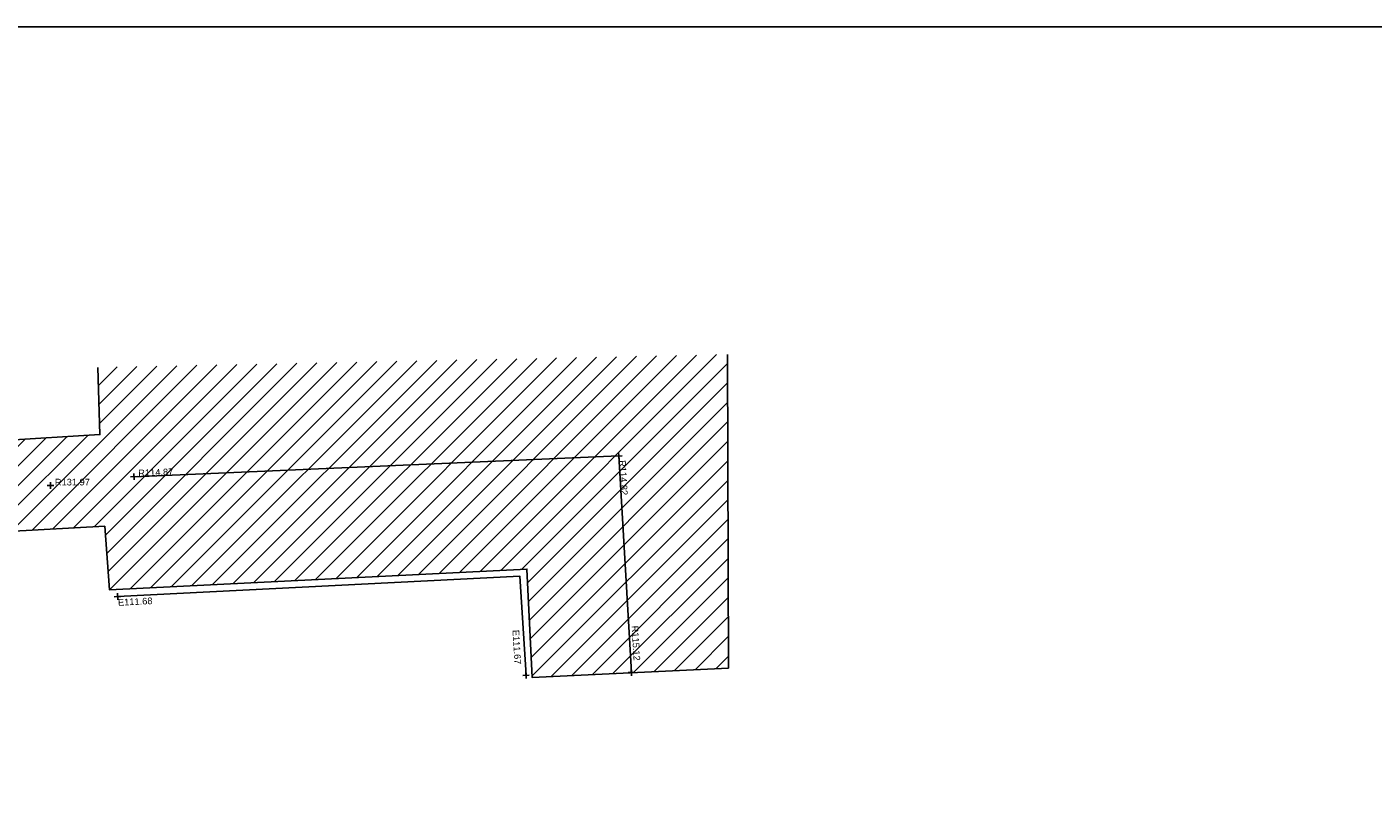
# Model space of a CAD drawing. Extents: x 635157 to 635442, y 694407 to 694910.
# Tile 104 of 104: x 635263 to 635324, y 694875 to 694910. Entities that reach past the tile are written whole.
import ezdxf

# ---------------------------------------------------------------- set-up
doc = ezdxf.new("R2010")
doc.units = 0
doc.header["$MEASUREMENT"] = 0
doc.layers.get('0').update_dxf_attribs({"color": 12, "linetype": 'CONTINUOUS'})
for name, color, linetype in [('BUILDING', 5, 'CONTINUOUS'), ('EAVE', 3, 'CONTINUOUS'), ('EAVE_LVL', 3, 'CONTINUOUS'), ('HATCHING', 4, 'CONTINUOUS'), ('LAYOUTS', 9, 'CONTINUOUS'), ('RIDGE', 6, 'CONTINUOUS'), ('RIDGE_LVL', 6, 'CONTINUOUS')]:
    doc.layers.add(name, color=color, linetype=linetype)
doc.styles.add('Arial', font='arial.ttf')

# ---------------------------------------------------------------- blocks, each defined once
blk = doc.blocks.new('SPOT')
at = {"color": 0, "linetype": 'ByBlock', "flags": 128}
for points in [[(-0.5, 0), (0.5, 0)], [(0, 0.5), (0, -0.5)]]:
    blk.add_lwpolyline(points, dxfattribs=at)

msp = doc.modelspace()

# ---------------------------------------------------------------- hatches: boundary and pattern name
at = {"layer": 'HATCHING'}
h = msp.add_hatch(dxfattribs=at)
h.set_pattern_fill('ANSI31', color=256, scale=5)
h.paths.add_polyline_path([(635290.982, 694854.574), (635283.19, 694852.927), (635285.967, 694839.789), (635293.759, 694841.436)])
h.paths.add_polyline_path([(635317.792, 694861.075), (635310.76, 694859.672), (635313.212, 694847.378), (635307.471, 694846.26), (635308.645, 694840.012), (635321.554, 694842.349)])
h.paths.add_polyline_path([(635294.966, 694894.75), (635266.531, 694894.166), (635266.633, 694891.128), (635262.275, 694890.86), (635262.467, 694886.76), (635266.852, 694886.995), (635267.064, 694884.128), (635285.915, 694885.056), (635286.146, 694880.167), (635295.015, 694880.588)])
h.paths.add_polyline_path([(635290.556, 694882.566), (635290.657, 694880.832), (635291.116, 694880.858), (635291.015, 694882.593)], flags=24)
h.paths.add_polyline_path([(635289.99, 694890.039), (635290.091, 694888.304), (635290.55, 694888.331), (635290.449, 694890.066)], flags=24)
h.paths.add_polyline_path([(635268.297, 694889.155), (635270.033, 694889.229), (635270.013, 694889.688), (635268.277, 694889.614)], flags=24)
h.paths.add_polyline_path([(635264.519, 694888.753), (635266.257, 694888.753), (635266.257, 694889.213), (635264.519, 694889.213)], flags=24)

# ---------------------------------------------------------------- linework, layer by layer
at = {"layer": 'BUILDING'}
msp.add_polyline3d([(635266.531, 694894.166, 0), (635266.633, 694891.128, 0), (635262.275, 694890.86, 0), (635262.467, 694886.76, 0), (635266.852, 694886.995, 0), (635267.064, 694884.128, 0), (635285.915, 694885.056, 0), (635286.146, 694880.167, 0), (635295.015, 694880.588, 0), (635294.966, 694894.75, 0)], dxfattribs=at)
at = {"layer": 'EAVE'}
msp.add_polyline3d([(635267.432, 694883.816, 111.675), (635285.6, 694884.733, 111.691), (635285.874, 694880.262, 111.67)], dxfattribs=at)
at = {"layer": 'LAYOUTS', "linetype": 'ByBlock'}
msp.add_lwpolyline([(635192.751, 694814.937), (635352.951, 694814.937), (635352.951, 694909.537), (635192.751, 694909.537)], close=True, dxfattribs=at)
at = {"layer": 'RIDGE'}
msp.add_polyline3d([(635268.17, 694889.231, 114.865), (635290.065, 694890.167, 114.817), (635290.631, 694880.394, 115.121)], dxfattribs=at)
msp.add_point((635264.396, 694888.835, 131.97), dxfattribs=at)

# ---------------------------------------------------------------- block references
at = {"layer": 'EAVE_LVL', "xscale": 0.3, "yscale": 0.3, "zscale": 0.3}
for p, rotation in [((635267.432, 694883.816, 111.675), 2.889457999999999), ((635285.874, 694880.262, 111.67), 273.506927)]:
    msp.add_blockref('SPOT', p, dxfattribs=dict(at, rotation=rotation))
at = {"layer": 'RIDGE_LVL', "xscale": 0.3, "yscale": 0.3, "zscale": 0.3}
for p, rotation in [((635290.065, 694890.167, 114.817), 273.314575), ((635268.17, 694889.231, 114.865), 2.447875), ((635290.631, 694880.394, 115.121), 273.314575)]:
    msp.add_blockref('SPOT', p, dxfattribs=dict(at, rotation=rotation))
msp.add_blockref('SPOT', (635264.396, 694888.835, 131.97), dxfattribs=at)

# ---------------------------------------------------------------- texts
at = {"layer": 'EAVE_LVL', "style": 'Arial'}
for s, rotation, p in [('E111.68', 2.88946, (635267.455, 694883.401)), ('E111.67', 273.50693, (635285.262, 694882.306))]:
    msp.add_text(s, height=0.3, rotation=rotation, dxfattribs=at).set_placement(p)
at = {"layer": 'RIDGE_LVL', "style": 'Arial'}
for s, rotation, p in [('R114.82', 273.31457, (635290.076, 694889.967)), ('R114.87', 2.44787, (635268.37, 694889.24)), ('R115.12', 273.31457, (635290.642, 694882.495))]:
    msp.add_text(s, height=0.3, rotation=rotation, dxfattribs=at).set_placement(p)
msp.add_text('R131.97', height=0.3, dxfattribs=at).set_placement((635264.596, 694888.835))

doc.saveas('drawing.dxf')
